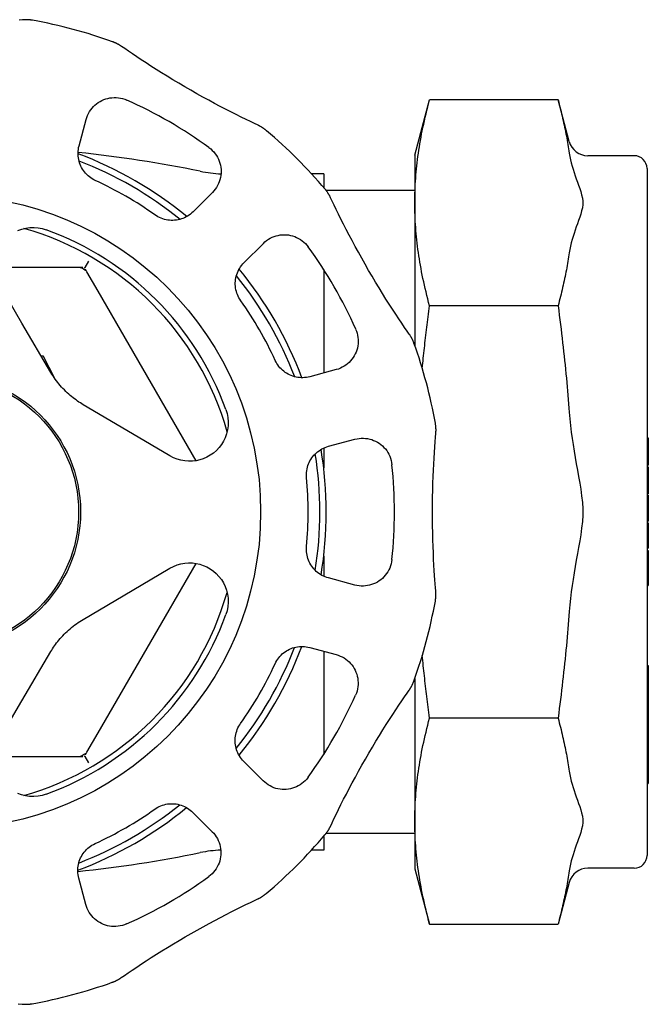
# Model space of a CAD drawing. Header units: millimetres. Extents: x 67 to 3787, y 20 to 476.
# Tile 6 of 8: x 335 to 384, y 400 to 476. Entities that reach past the tile are written whole.
import ezdxf

# ---------------------------------------------------------------- set-up
doc = ezdxf.new("R2010")
doc.units = ezdxf.units.MM
doc.layers.add('DETAIL', color=2, linetype='Continuous')

msp = doc.modelspace()

# ---------------------------------------------------------------- linework, layer by layer
at = {"layer": 'DETAIL'}
for p, q in [((365.384, 465.773), (366.535, 470.066)), ((376.521, 470.066), (366.535, 470.066)), ((377.386, 466.835), (376.521, 470.066)), ((339.29, 466.484), (339.843, 468.542)), ((365.384, 465.773), (365.384, 462.055)), ((382.434, 465.723), (378.835, 465.723)), ((383.434, 464.723), (383.434, 411.323)), ((358.304, 464.323), (357.348, 464.323)), ((358.304, 464.323), (358.304, 463.244)), ((349.658, 462.871), (348.151, 461.364)), ((365.384, 463.023), (358.489, 463.023)), ((365.384, 462.055), (365.384, 450.967)), ((352.109, 457.403), (353.617, 458.909)), ((340.012, 457.523), (339.731, 457.037)), ((337.617, 457.023), (332.714, 457.023)), ((339.358, 457.023), (337.617, 457.023)), ((339.584, 457.023), (339.358, 457.023)), ((339.731, 457.037), (339.698, 456.979)), ((339.906, 456.707), (339.794, 456.902)), ((340.777, 455.199), (339.906, 456.707)), ((358.304, 456.872), (358.304, 448.828)), ((334.851, 452.696), (333.126, 455.624)), ((348.392, 442.01), (340.777, 455.199)), ((376.521, 454.045), (366.535, 454.045)), ((337.102, 448.875), (334.851, 452.696)), ((336.512, 450.125), (336.361, 450.133)), ((336.513, 450.125), (336.512, 450.125)), ((336.514, 450.124), (336.514, 450.125)), ((337.399, 448.412), (336.514, 450.124)), ((359.281, 449.089), (357.223, 448.539)), ((343.432, 444.109), (339.612, 446.363)), ((346.358, 442.382), (343.432, 444.109)), ((358.67, 443.129), (360.729, 443.68)), ((383.434, 443.78), (383.534, 443.78)), ((383.434, 443.484), (383.534, 443.484)), ((383.534, 443.78), (383.534, 443.484)), ((383.534, 443.484), (383.534, 441.741)), ((358.304, 442.997), (358.304, 441.465)), ((383.434, 441.741), (383.534, 441.741)), ((383.534, 441.741), (383.534, 441.67)), ((383.434, 441.67), (383.534, 441.67)), ((383.434, 441.542), (383.534, 441.542)), ((383.434, 441.356), (383.534, 441.356)), ((383.434, 441.056), (383.534, 441.056)), ((383.534, 441.542), (383.534, 441.356)), ((383.534, 441.356), (383.534, 441.056)), ((383.534, 441.056), (383.534, 439.481)), ((383.434, 439.481), (383.534, 439.481)), ((383.434, 439.443), (383.534, 439.443)), ((383.534, 439.481), (383.534, 439.443)), ((383.434, 439.32), (383.534, 439.32)), ((383.534, 439.32), (383.534, 438.397)), ((383.534, 438.397), (383.534, 437.411)), ((383.434, 437.411), (383.534, 437.411)), ((383.434, 437.357), (383.534, 437.357)), ((383.434, 437.31), (383.534, 437.31)), ((383.434, 437.187), (383.534, 437.187)), ((383.534, 437.411), (383.534, 437.357)), ((383.534, 437.357), (383.534, 437.31)), ((383.534, 437.187), (383.534, 437.183)), ((383.534, 437.183), (383.534, 436.915)), ((383.434, 436.915), (383.534, 436.915)), ((383.434, 436.886), (383.534, 436.886)), ((383.534, 436.915), (383.534, 436.886)), ((383.534, 436.886), (383.534, 435.4)), ((383.434, 435.4), (383.534, 435.4)), ((383.434, 435.234), (383.534, 435.234)), ((383.434, 435.219), (383.534, 435.219)), ((383.434, 435.03), (383.534, 435.03)), ((383.534, 435.4), (383.534, 435.234)), ((383.534, 435.234), (383.534, 435.219)), ((383.534, 435.03), (383.534, 434.565)), ((358.304, 434.581), (358.304, 433.026)), ((383.434, 434.565), (383.534, 434.565)), ((383.434, 434.33), (383.534, 434.33)), ((383.534, 434.565), (383.534, 434.33)), ((383.534, 434.33), (383.534, 433.59)), ((340.777, 420.847), (348.384, 434.023)), ((343.427, 431.926), (346.355, 433.651)), ((383.434, 433.59), (383.534, 433.59)), ((383.534, 433.59), (383.534, 433.22)), ((360.725, 432.343), (358.667, 432.895)), ((383.434, 433.22), (383.534, 433.22)), ((383.434, 432.987), (383.534, 432.987)), ((383.534, 433.22), (383.534, 432.987)), ((383.534, 432.987), (383.534, 432.296)), ((339.605, 429.675), (343.427, 431.926)), ((383.434, 432.296), (383.534, 432.296)), ((357.215, 427.487), (359.273, 426.934)), ((358.304, 427.195), (358.304, 419.174)), ((334.84, 423.345), (337.094, 427.166)), ((383.434, 426.076), (383.534, 426.076)), ((383.534, 426.076), (383.534, 425.412)), ((365.384, 425.079), (365.384, 413.991)), ((383.434, 425.412), (383.534, 425.412)), ((383.434, 425.109), (383.534, 425.109)), ((383.534, 425.412), (383.534, 425.109)), ((383.534, 425.109), (383.534, 424.701)), ((383.434, 424.701), (383.534, 424.701)), ((383.434, 424.673), (383.534, 424.673)), ((383.534, 424.701), (383.534, 424.673)), ((383.534, 424.673), (383.534, 423.157)), ((333.113, 420.419), (334.84, 423.345)), ((383.434, 423.157), (383.534, 423.157)), ((383.434, 423.035), (383.534, 423.035)), ((383.434, 422.773), (383.534, 422.773)), ((383.534, 423.157), (383.534, 423.035)), ((383.534, 423.035), (383.534, 422.773)), ((383.534, 422.773), (383.534, 422.177)), ((376.521, 422.002), (366.535, 422.002)), ((383.434, 422.177), (383.534, 422.177)), ((383.434, 421.933), (383.534, 421.933)), ((383.534, 422.177), (383.534, 421.933)), ((383.534, 421.933), (383.534, 421.332)), ((383.434, 421.332), (383.534, 421.332)), ((383.434, 421.07), (383.534, 421.07)), ((383.534, 421.332), (383.534, 421.07)), ((383.534, 421.07), (383.534, 421.011)), ((339.906, 419.339), (340.777, 420.847)), ((383.434, 421.011), (383.534, 421.011)), ((383.434, 420.788), (383.534, 420.788)), ((383.534, 421.011), (383.534, 420.788)), ((383.534, 420.788), (383.534, 420.282)), ((383.434, 420.282), (383.534, 420.282)), ((383.434, 420.075), (383.534, 420.075)), ((383.434, 419.565), (383.534, 419.565)), ((383.534, 420.282), (383.534, 420.075)), ((383.534, 420.075), (383.534, 419.565)), ((383.534, 419.565), (383.534, 419.343)), ((332.7, 419.023), (337.617, 419.023)), ((337.617, 419.023), (339.358, 419.023)), ((339.358, 419.023), (339.584, 419.023)), ((339.731, 419.01), (339.698, 419.067)), ((339.731, 419.01), (340.012, 418.523)), ((339.794, 419.144), (339.906, 419.339)), ((383.434, 419.343), (383.534, 419.343)), ((383.534, 419.343), (383.534, 416.903)), ((353.601, 417.119), (352.095, 418.626)), ((383.434, 416.903), (383.534, 416.903)), ((348.134, 414.668), (349.64, 413.16)), ((365.384, 413.991), (365.384, 410.273)), ((358.304, 412.802), (358.304, 411.723)), ((365.384, 413.023), (358.487, 413.023)), ((358.304, 411.723), (357.348, 411.723)), ((365.384, 410.273), (366.535, 405.98)), ((382.434, 410.323), (378.835, 410.323)), ((339.82, 407.496), (339.27, 409.554)), ((377.386, 409.211), (376.521, 405.98)), ((366.535, 405.98), (376.521, 405.98))]:
    msp.add_line(p, q, dxfattribs=at)
at = {"layer": 'DETAIL', "flags": 128}
for points in [[(334.888, 476.288), (334.64, 476.267)], [(335.678, 476.251), (335.646, 476.257), (335.613, 476.262), (335.581, 476.267), (335.548, 476.272), (335.516, 476.276), (335.483, 476.28), (335.45, 476.283), (335.417, 476.287), (335.384, 476.289), (335.351, 476.292), (335.318, 476.294), (335.285, 476.296), (335.252, 476.297), (335.219, 476.298), (335.186, 476.299), (335.153, 476.299), (335.12, 476.299), (335.087, 476.299), (335.054, 476.298), (335.02, 476.297), (334.987, 476.295), (334.954, 476.293), (334.921, 476.291), (334.888, 476.288)], [(342.601, 474.218), (342.574, 474.237), (342.546, 474.256), (342.518, 474.274), (342.49, 474.292), (342.462, 474.31), (342.434, 474.327), (342.405, 474.344), (342.377, 474.361), (342.348, 474.377), (342.319, 474.393), (342.29, 474.409), (342.261, 474.424), (342.231, 474.439), (342.202, 474.454), (342.172, 474.468), (342.142, 474.482), (342.112, 474.496), (342.082, 474.509), (342.051, 474.522), (342.021, 474.535), (341.99, 474.547), (341.96, 474.559), (341.929, 474.571), (341.898, 474.582)], [(353.198, 468.095), (352.93, 468.221), (352.614, 468.372), (352.266, 468.54), (351.892, 468.723), (351.5, 468.918), (351.096, 469.122), (350.684, 469.333), (350.257, 469.557), (349.816, 469.791), (349.364, 470.035), (348.904, 470.287), (348.439, 470.547), (347.971, 470.812), (347.504, 471.083), (347.041, 471.356), (346.585, 471.629), (346.139, 471.901), (345.704, 472.169), (345.284, 472.433), (344.881, 472.69), (344.497, 472.939), (344.129, 473.18), (343.772, 473.418), (343.434, 473.645), (343.121, 473.858), (342.84, 474.052), (342.601, 474.218)], [(339.843, 468.542), (339.892, 468.703), (339.953, 468.859), (340.025, 469.01), (340.107, 469.154), (340.198, 469.291), (340.299, 469.421), (340.408, 469.543), (340.526, 469.656), (340.65, 469.761), (340.782, 469.856), (340.92, 469.942), (341.064, 470.017), (341.213, 470.083), (341.366, 470.138), (341.524, 470.182), (341.685, 470.215), (341.848, 470.236), (342.014, 470.246), (342.181, 470.243), (342.348, 470.229), (342.514, 470.202), (342.679, 470.163), (342.841, 470.111), (342.999, 470.048)], [(365.384, 462.055), (365.385, 462.296), (365.389, 462.537), (365.394, 462.777), (365.402, 463.017), (365.412, 463.256), (365.424, 463.496), (365.439, 463.736), (365.455, 463.976), (365.474, 464.216), (365.495, 464.457), (365.518, 464.698), (365.543, 464.939), (365.571, 465.182), (365.6, 465.425), (365.632, 465.669), (365.666, 465.914), (365.703, 466.16), (365.742, 466.408), (365.782, 466.657), (365.826, 466.907), (365.871, 467.159), (365.919, 467.412), (365.97, 467.668), (366.022, 467.925), (366.077, 468.184), (366.135, 468.445), (366.195, 468.709), (366.258, 468.975), (366.323, 469.244), (366.391, 469.515), (366.461, 469.789), (366.535, 470.066)], [(376.521, 470.066), (376.569, 469.883), (376.616, 469.702), (376.663, 469.522), (376.708, 469.342), (376.752, 469.164), (376.795, 468.987), (376.836, 468.811), (376.877, 468.635), (376.917, 468.461), (376.955, 468.288), (376.993, 468.115), (377.029, 467.943), (377.065, 467.772), (377.099, 467.601), (377.132, 467.432), (377.164, 467.263), (377.196, 467.094), (377.226, 466.926), (377.255, 466.759), (377.283, 466.592), (377.311, 466.426), (377.337, 466.26), (377.362, 466.095), (377.386, 465.93)], [(353.865, 467.667), (353.839, 467.688), (353.814, 467.709), (353.788, 467.73), (353.762, 467.75), (353.736, 467.77), (353.71, 467.79), (353.683, 467.809), (353.656, 467.829), (353.629, 467.848), (353.602, 467.866), (353.574, 467.884), (353.547, 467.902), (353.519, 467.92), (353.491, 467.938), (353.462, 467.955), (353.434, 467.971), (353.405, 467.988), (353.376, 468.004), (353.347, 468.02), (353.318, 468.036), (353.288, 468.051), (353.258, 468.066), (353.229, 468.08), (353.198, 468.095)], [(340.554, 463.797), (340.432, 463.857), (340.314, 463.925), (340.201, 463.999), (340.091, 464.079), (339.987, 464.166), (339.889, 464.258), (339.796, 464.356), (339.71, 464.459), (339.63, 464.566), (339.556, 464.678), (339.489, 464.794), (339.429, 464.913), (339.376, 465.035), (339.33, 465.161), (339.291, 465.288), (339.26, 465.418), (339.237, 465.55), (339.221, 465.683), (339.213, 465.817), (339.213, 465.951), (339.22, 466.085), (339.236, 466.219), (339.259, 466.353), (339.29, 466.484)], [(349.387, 466.357), (349.521, 466.251), (349.646, 466.137), (349.763, 466.013), (349.869, 465.882), (349.966, 465.744), (350.051, 465.6), (350.125, 465.452), (350.188, 465.3), (350.24, 465.144), (350.28, 464.985), (350.309, 464.825), (350.327, 464.663), (350.333, 464.501), (350.327, 464.339), (350.31, 464.177), (350.282, 464.017), (350.242, 463.859), (350.191, 463.704), (350.129, 463.552), (350.056, 463.404), (349.972, 463.261), (349.878, 463.124), (349.773, 462.994), (349.658, 462.871)], [(377.386, 465.93), (377.429, 465.672), (377.483, 465.414), (377.544, 465.161), (377.611, 464.915), (377.682, 464.676), (377.763, 464.423), (377.849, 464.169), (377.933, 463.928), (378.024, 463.675), (378.112, 463.431), (378.201, 463.179), (378.281, 462.938), (378.354, 462.685), (378.413, 462.427), (378.447, 462.176), (378.447, 461.935), (378.413, 461.683), (378.354, 461.426), (378.281, 461.172), (378.201, 460.932), (378.112, 460.68), (378.024, 460.436), (377.933, 460.183), (377.849, 459.941), (377.763, 459.687), (377.682, 459.434), (377.611, 459.196), (377.544, 458.95), (377.483, 458.697), (377.429, 458.439), (377.386, 458.181)], [(358.843, 462.446), (358.829, 462.476), (358.815, 462.506), (358.8, 462.535), (358.784, 462.565), (358.769, 462.594), (358.753, 462.623), (358.737, 462.652), (358.72, 462.681), (358.704, 462.71), (358.687, 462.738), (358.669, 462.766), (358.651, 462.794), (358.633, 462.822), (358.615, 462.849), (358.597, 462.876), (358.578, 462.904), (358.559, 462.93), (358.539, 462.957), (358.519, 462.983), (358.499, 463.01), (358.479, 463.036), (358.458, 463.061), (358.438, 463.087), (358.416, 463.112)], [(364.959, 451.844), (364.79, 452.088), (364.592, 452.376), (364.375, 452.695), (364.142, 453.041), (363.9, 453.406), (363.652, 453.785), (363.401, 454.173), (363.143, 454.58), (362.878, 455.004), (362.609, 455.441), (362.337, 455.889), (362.064, 456.347), (361.791, 456.811), (361.521, 457.279), (361.257, 457.747), (360.999, 458.211), (360.748, 458.67), (360.507, 459.119), (360.275, 459.558), (360.054, 459.982), (359.845, 460.389), (359.648, 460.783), (359.457, 461.167), (359.278, 461.533), (359.114, 461.873), (358.967, 462.182), (358.843, 462.446)], [(366.535, 454.045), (366.461, 454.322), (366.391, 454.596), (366.323, 454.867), (366.258, 455.135), (366.195, 455.401), (366.135, 455.665), (366.077, 455.926), (366.022, 456.186), (365.97, 456.443), (365.919, 456.698), (365.871, 456.952), (365.826, 457.204), (365.782, 457.454), (365.742, 457.703), (365.703, 457.95), (365.666, 458.196), (365.632, 458.442), (365.6, 458.686), (365.571, 458.929), (365.543, 459.171), (365.518, 459.413), (365.495, 459.654), (365.474, 459.895), (365.455, 460.135), (365.439, 460.375), (365.424, 460.615), (365.412, 460.854), (365.402, 461.094), (365.394, 461.334), (365.389, 461.574), (365.385, 461.814), (365.384, 462.055)], [(348.151, 461.364), (348.052, 461.271), (347.948, 461.184), (347.84, 461.104), (347.727, 461.03), (347.61, 460.963), (347.49, 460.903), (347.367, 460.851), (347.241, 460.805), (347.113, 460.768), (346.983, 460.737), (346.851, 460.715), (346.719, 460.699), (346.585, 460.692), (346.451, 460.692), (346.318, 460.701), (346.185, 460.717), (346.053, 460.74), (345.922, 460.772), (345.792, 460.811), (345.665, 460.858), (345.541, 460.912), (345.421, 460.974), (345.304, 461.042), (345.192, 461.117)], [(334.541, 459.909), (334.835, 460.015), (335.145, 460.093), (335.466, 460.137), (335.791, 460.145), (336.115, 460.119), (336.432, 460.058), (336.737, 459.966)], [(353.617, 458.909), (353.74, 459.024), (353.871, 459.129), (354.008, 459.223), (354.151, 459.307), (354.299, 459.38), (354.451, 459.442), (354.607, 459.493), (354.765, 459.532), (354.925, 459.56), (355.087, 459.577), (355.249, 459.582), (355.411, 459.576), (355.573, 459.559), (355.734, 459.529), (355.892, 459.489), (356.048, 459.437), (356.201, 459.373), (356.349, 459.299), (356.492, 459.213), (356.63, 459.117), (356.761, 459.01), (356.883, 458.894), (356.997, 458.769), (357.103, 458.635)], [(377.386, 458.181), (377.362, 458.016), (377.337, 457.85), (377.311, 457.685), (377.283, 457.518), (377.255, 457.352), (377.226, 457.184), (377.196, 457.016), (377.164, 456.848), (377.132, 456.679), (377.099, 456.509), (377.065, 456.339), (377.029, 456.168), (376.993, 455.996), (376.955, 455.823), (376.917, 455.65), (376.877, 455.475), (376.836, 455.3), (376.795, 455.124), (376.752, 454.946), (376.708, 454.768), (376.663, 454.589), (376.616, 454.409), (376.569, 454.227), (376.521, 454.045)], [(351.86, 454.444), (351.785, 454.557), (351.716, 454.674), (351.655, 454.796), (351.601, 454.92), (351.554, 455.047), (351.515, 455.176), (351.483, 455.307), (351.46, 455.439), (351.444, 455.572), (351.436, 455.706), (351.436, 455.84), (351.444, 455.973), (351.459, 456.106), (351.482, 456.237), (351.512, 456.367), (351.55, 456.495), (351.596, 456.621), (351.649, 456.744), (351.708, 456.864), (351.775, 456.98), (351.849, 457.092), (351.93, 457.201), (352.016, 457.305), (352.109, 457.403)], [(365.964, 449.192), (365.984, 449.387), (366.003, 449.582), (366.024, 449.778), (366.044, 449.974), (366.065, 450.171), (366.087, 450.368), (366.109, 450.567), (366.131, 450.765), (366.153, 450.965), (366.176, 451.165), (366.199, 451.366), (366.223, 451.567), (366.247, 451.769), (366.271, 451.972), (366.295, 452.176), (366.32, 452.38), (366.346, 452.586), (366.372, 452.792), (366.398, 452.998), (366.424, 453.206), (366.451, 453.414), (366.479, 453.624), (366.506, 453.834), (366.535, 454.045)], [(376.521, 454.045), (376.569, 453.679), (376.616, 453.316), (376.663, 452.956), (376.708, 452.597), (376.752, 452.241), (376.795, 451.887), (376.836, 451.534), (376.877, 451.183), (376.917, 450.835), (376.955, 450.488), (376.993, 450.142), (377.029, 449.798), (377.065, 449.456), (377.099, 449.115), (377.132, 448.776), (377.164, 448.438), (377.196, 448.101), (377.226, 447.765), (377.255, 447.431), (377.283, 447.097), (377.311, 446.765), (377.337, 446.433), (377.362, 446.102), (377.386, 445.773)], [(360.789, 452.245), (360.852, 452.086), (360.904, 451.924), (360.943, 451.759), (360.97, 451.593), (360.984, 451.426), (360.986, 451.259), (360.977, 451.094), (360.955, 450.93), (360.922, 450.769), (360.878, 450.611), (360.823, 450.458), (360.757, 450.309), (360.681, 450.165), (360.595, 450.027), (360.5, 449.896), (360.395, 449.771), (360.282, 449.654), (360.16, 449.545), (360.03, 449.444), (359.893, 449.353), (359.749, 449.271), (359.598, 449.2), (359.442, 449.139), (359.281, 449.089)], [(365.323, 451.14), (365.311, 451.171), (365.3, 451.202), (365.288, 451.233), (365.275, 451.263), (365.263, 451.294), (365.25, 451.324), (365.236, 451.354), (365.223, 451.384), (365.209, 451.414), (365.194, 451.444), (365.18, 451.474), (365.165, 451.503), (365.149, 451.532), (365.134, 451.561), (365.118, 451.59), (365.101, 451.619), (365.085, 451.648), (365.068, 451.676), (365.051, 451.705), (365.033, 451.733), (365.015, 451.761), (364.997, 451.789), (364.978, 451.816), (364.959, 451.844)], [(357.223, 448.539), (357.091, 448.507), (356.958, 448.484), (356.823, 448.469), (356.689, 448.461), (356.555, 448.462), (356.421, 448.47), (356.288, 448.486), (356.156, 448.509), (356.026, 448.541), (355.898, 448.579), (355.773, 448.626), (355.65, 448.679), (355.531, 448.739), (355.416, 448.806), (355.304, 448.88), (355.197, 448.961), (355.094, 449.047), (354.996, 449.14), (354.904, 449.239), (354.818, 449.342), (354.738, 449.451), (354.664, 449.565), (354.597, 449.682), (354.537, 449.805)], [(339.612, 446.363), (339.501, 446.43), (339.389, 446.5), (339.277, 446.573), (339.165, 446.65), (339.052, 446.73), (338.939, 446.814), (338.825, 446.901), (338.712, 446.992), (338.599, 447.087), (338.486, 447.186), (338.373, 447.289), (338.261, 447.396), (338.15, 447.508), (338.04, 447.622), (337.934, 447.738), (337.83, 447.856), (337.729, 447.977), (337.631, 448.099), (337.535, 448.224), (337.443, 448.35), (337.353, 448.478), (337.267, 448.608), (337.183, 448.741), (337.102, 448.875)], [(350.703, 445.99), (350.795, 445.685), (350.855, 445.368), (350.881, 445.044), (350.873, 444.719), (350.828, 444.398), (350.751, 444.088), (350.644, 443.794), (350.511, 443.52), (350.354, 443.265), (350.169, 443.025), (349.96, 442.803), (349.73, 442.602), (349.482, 442.428), (349.219, 442.281), (348.947, 442.162), (348.67, 442.071), (348.392, 442.01), (348.104, 441.975), (347.805, 441.968), (347.503, 441.99), (347.202, 442.045), (346.907, 442.13), (346.624, 442.243), (346.358, 442.382)], [(377.386, 445.773), (377.429, 445.256), (377.483, 444.74), (377.544, 444.234), (377.611, 443.743), (377.682, 443.265), (377.763, 442.759), (377.849, 442.251), (377.933, 441.769), (378.024, 441.262), (378.112, 440.774), (378.201, 440.27), (378.281, 439.789), (378.354, 439.282), (378.413, 438.767), (378.447, 438.264), (378.447, 437.782), (378.413, 437.279), (378.354, 436.764), (378.281, 436.257), (378.201, 435.776), (378.112, 435.272), (378.024, 434.784), (377.933, 434.278), (377.849, 433.795), (377.763, 433.287), (377.682, 432.781), (377.611, 432.304), (377.544, 431.813), (377.483, 431.306), (377.429, 430.79), (377.386, 430.274)], [(367.023, 444.129), (367.026, 444.162), (367.028, 444.195), (367.03, 444.228), (367.032, 444.262), (367.033, 444.295), (367.034, 444.328), (367.034, 444.361), (367.035, 444.394), (367.034, 444.427), (367.034, 444.46), (367.033, 444.494), (367.031, 444.527), (367.03, 444.56), (367.028, 444.592), (367.025, 444.625), (367.022, 444.658), (367.019, 444.691), (367.016, 444.724), (367.012, 444.757), (367.007, 444.789), (367.003, 444.822), (366.998, 444.855), (366.993, 444.887), (366.987, 444.92)], [(367.019, 431.889), (366.998, 432.137), (366.975, 432.425), (366.951, 432.742), (366.926, 433.089), (366.901, 433.475), (366.876, 433.896), (366.851, 434.352), (366.828, 434.837), (366.808, 435.342), (366.79, 435.865), (366.777, 436.402), (366.766, 436.949), (366.76, 437.504), (366.759, 438.063), (366.761, 438.622), (366.769, 439.175), (366.78, 439.72), (366.795, 440.253), (366.813, 440.772), (366.834, 441.272), (366.858, 441.75), (366.884, 442.208), (366.912, 442.654), (366.941, 443.078), (366.97, 443.472), (366.998, 443.827), (367.023, 444.129)], [(360.729, 443.68), (360.893, 443.717), (361.058, 443.743), (361.225, 443.756), (361.391, 443.757), (361.555, 443.746), (361.718, 443.724), (361.878, 443.69), (362.035, 443.645), (362.188, 443.589), (362.336, 443.523), (362.479, 443.446), (362.617, 443.36), (362.748, 443.264), (362.872, 443.158), (362.989, 443.043), (363.098, 442.921), (363.199, 442.79), (363.29, 442.651), (363.371, 442.505), (363.442, 442.352), (363.502, 442.195), (363.55, 442.033), (363.587, 441.868), (363.611, 441.699)], [(356.975, 440.691), (356.966, 440.826), (356.966, 440.962), (356.973, 441.098), (356.988, 441.233), (357.011, 441.366), (357.042, 441.498), (357.08, 441.627), (357.126, 441.753), (357.179, 441.876), (357.239, 441.996), (357.305, 442.111), (357.379, 442.223), (357.458, 442.33), (357.544, 442.433), (357.635, 442.53), (357.732, 442.622), (357.834, 442.708), (357.941, 442.788), (358.053, 442.862), (358.169, 442.93), (358.29, 442.99), (358.413, 443.044), (358.541, 443.09), (358.67, 443.129)], [(358.667, 432.895), (358.537, 432.934), (358.409, 432.981), (358.285, 433.035), (358.165, 433.096), (358.049, 433.163), (357.937, 433.237), (357.83, 433.318), (357.728, 433.404), (357.631, 433.496), (357.539, 433.593), (357.454, 433.696), (357.375, 433.803), (357.302, 433.915), (357.235, 434.031), (357.175, 434.151), (357.123, 434.274), (357.077, 434.401), (357.039, 434.53), (357.008, 434.662), (356.985, 434.795), (356.97, 434.929), (356.963, 435.064), (356.964, 435.2), (356.973, 435.335)], [(363.608, 434.322), (363.584, 434.153), (363.547, 433.987), (363.498, 433.824), (363.438, 433.666), (363.367, 433.514), (363.285, 433.368), (363.194, 433.23), (363.093, 433.099), (362.984, 432.976), (362.867, 432.862), (362.743, 432.757), (362.611, 432.661), (362.474, 432.574), (362.331, 432.498), (362.182, 432.432), (362.029, 432.376), (361.873, 432.332), (361.713, 432.298), (361.55, 432.276), (361.386, 432.265), (361.22, 432.267), (361.054, 432.28), (360.889, 432.305), (360.725, 432.343)], [(346.355, 433.651), (346.621, 433.79), (346.904, 433.903), (347.199, 433.988), (347.5, 434.042), (347.803, 434.065), (348.101, 434.057), (348.389, 434.022), (348.667, 433.96), (348.944, 433.869), (349.216, 433.75), (349.479, 433.603), (349.727, 433.428), (349.957, 433.228), (350.165, 433.006), (350.35, 432.765), (350.507, 432.51), (350.639, 432.236), (350.746, 431.942), (350.824, 431.632), (350.868, 431.311), (350.876, 430.986), (350.849, 430.662), (350.789, 430.345), (350.697, 430.041)], [(366.982, 431.099), (366.988, 431.131), (366.993, 431.164), (366.998, 431.196), (367.003, 431.229), (367.007, 431.262), (367.011, 431.294), (367.014, 431.327), (367.017, 431.36), (367.02, 431.393), (367.023, 431.426), (367.025, 431.459), (367.027, 431.492), (367.028, 431.525), (367.029, 431.558), (367.03, 431.591), (367.03, 431.624), (367.03, 431.657), (367.029, 431.69), (367.029, 431.723), (367.027, 431.757), (367.026, 431.79), (367.024, 431.823), (367.022, 431.856), (367.019, 431.889)], [(377.386, 430.274), (377.362, 429.944), (377.337, 429.613), (377.311, 429.282), (377.283, 428.949), (377.255, 428.616), (377.226, 428.281), (377.196, 427.945), (377.164, 427.609), (377.132, 427.27), (377.099, 426.931), (377.065, 426.59), (377.029, 426.248), (376.993, 425.904), (376.955, 425.559), (376.917, 425.212), (376.877, 424.863), (376.836, 424.512), (376.795, 424.16), (376.752, 423.805), (376.708, 423.449), (376.663, 423.09), (376.616, 422.73), (376.569, 422.367), (376.521, 422.002)], [(337.094, 427.166), (337.161, 427.276), (337.231, 427.388), (337.304, 427.5), (337.381, 427.612), (337.461, 427.725), (337.544, 427.838), (337.632, 427.952), (337.723, 428.065), (337.818, 428.178), (337.917, 428.291), (338.02, 428.404), (338.127, 428.516), (338.238, 428.627), (338.353, 428.737), (338.469, 428.843), (338.587, 428.947), (338.708, 429.048), (338.83, 429.146), (338.954, 429.242), (339.081, 429.334), (339.209, 429.424), (339.339, 429.51), (339.471, 429.594), (339.605, 429.675)], [(354.528, 426.223), (354.588, 426.345), (354.655, 426.463), (354.73, 426.576), (354.81, 426.686), (354.897, 426.79), (354.989, 426.888), (355.087, 426.981), (355.19, 427.067), (355.297, 427.148), (355.409, 427.221), (355.525, 427.288), (355.644, 427.348), (355.766, 427.401), (355.892, 427.447), (356.019, 427.486), (356.149, 427.517), (356.281, 427.54), (356.414, 427.556), (356.548, 427.564), (356.682, 427.564), (356.816, 427.557), (356.95, 427.541), (357.083, 427.518), (357.215, 427.487)], [(359.273, 426.934), (359.434, 426.885), (359.59, 426.824), (359.741, 426.752), (359.885, 426.67), (360.022, 426.579), (360.152, 426.478), (360.274, 426.369), (360.387, 426.251), (360.492, 426.127), (360.587, 425.995), (360.672, 425.857), (360.748, 425.713), (360.814, 425.564), (360.869, 425.411), (360.913, 425.253), (360.946, 425.093), (360.967, 424.929), (360.977, 424.763), (360.974, 424.596), (360.96, 424.429), (360.933, 424.263), (360.894, 424.099), (360.842, 423.936), (360.779, 423.778)], [(366.535, 422.002), (366.506, 422.213), (366.479, 422.423), (366.451, 422.632), (366.424, 422.84), (366.398, 423.048), (366.372, 423.255), (366.346, 423.461), (366.32, 423.666), (366.295, 423.87), (366.271, 424.074), (366.247, 424.277), (366.223, 424.479), (366.199, 424.68), (366.176, 424.881), (366.153, 425.081), (366.131, 425.281), (366.109, 425.48), (366.087, 425.678), (366.065, 425.875), (366.044, 426.072), (366.024, 426.269), (366.003, 426.464), (365.984, 426.66), (365.964, 426.854)], [(358.826, 413.579), (358.952, 413.847), (359.103, 414.163), (359.271, 414.511), (359.454, 414.885), (359.649, 415.278), (359.853, 415.681), (360.064, 416.093), (360.287, 416.52), (360.522, 416.961), (360.765, 417.413), (361.018, 417.873), (361.277, 418.338), (361.543, 418.806), (361.814, 419.273), (362.086, 419.737), (362.36, 420.192), (362.631, 420.639), (362.9, 421.073), (363.164, 421.493), (363.421, 421.896), (363.669, 422.28), (363.911, 422.648), (364.148, 423.005), (364.376, 423.343), (364.589, 423.656), (364.783, 423.937), (364.949, 424.176)], [(364.949, 424.176), (364.968, 424.203), (364.987, 424.231), (365.005, 424.259), (365.023, 424.287), (365.041, 424.315), (365.058, 424.343), (365.075, 424.372), (365.092, 424.4), (365.108, 424.429), (365.124, 424.458), (365.14, 424.487), (365.155, 424.517), (365.17, 424.546), (365.185, 424.576), (365.199, 424.605), (365.213, 424.635), (365.227, 424.665), (365.24, 424.695), (365.253, 424.726), (365.266, 424.756), (365.278, 424.787), (365.29, 424.817), (365.302, 424.848), (365.313, 424.879)], [(365.384, 413.991), (365.385, 414.232), (365.389, 414.472), (365.394, 414.712), (365.402, 414.952), (365.412, 415.192), (365.424, 415.432), (365.439, 415.671), (365.455, 415.911), (365.474, 416.152), (365.495, 416.392), (365.518, 416.633), (365.543, 416.875), (365.571, 417.117), (365.6, 417.361), (365.632, 417.605), (365.666, 417.85), (365.703, 418.096), (365.742, 418.344), (365.782, 418.592), (365.826, 418.843), (365.871, 419.094), (365.919, 419.348), (365.97, 419.603), (366.022, 419.86), (366.077, 420.12), (366.135, 420.381), (366.195, 420.645), (366.258, 420.911), (366.323, 421.179), (366.391, 421.451), (366.461, 421.725), (366.535, 422.002)], [(376.521, 422.002), (376.569, 421.819), (376.616, 421.638), (376.663, 421.457), (376.708, 421.278), (376.752, 421.1), (376.795, 420.923), (376.836, 420.746), (376.877, 420.571), (376.917, 420.397), (376.955, 420.223), (376.993, 420.05), (377.029, 419.878), (377.065, 419.707), (377.099, 419.537), (377.132, 419.367), (377.164, 419.198), (377.196, 419.03), (377.226, 418.862), (377.255, 418.695), (377.283, 418.528), (377.311, 418.362), (377.337, 418.196), (377.362, 418.031), (377.386, 417.866)], [(352.095, 418.626), (352.002, 418.725), (351.915, 418.829), (351.835, 418.937), (351.761, 419.05), (351.694, 419.167), (351.634, 419.287), (351.582, 419.41), (351.536, 419.536), (351.498, 419.664), (351.468, 419.794), (351.445, 419.926), (351.43, 420.058), (351.423, 420.192), (351.423, 420.326), (351.432, 420.459), (351.448, 420.592), (351.471, 420.725), (351.503, 420.856), (351.542, 420.985), (351.589, 421.112), (351.643, 421.236), (351.705, 421.356), (351.773, 421.473), (351.848, 421.585)], [(357.088, 417.391), (356.982, 417.256), (356.867, 417.131), (356.744, 417.014), (356.613, 416.908), (356.475, 416.812), (356.331, 416.726), (356.183, 416.652), (356.03, 416.589), (355.875, 416.537), (355.716, 416.497), (355.556, 416.468), (355.394, 416.45), (355.232, 416.444), (355.07, 416.45), (354.908, 416.467), (354.748, 416.495), (354.59, 416.535), (354.435, 416.586), (354.283, 416.648), (354.135, 416.721), (353.992, 416.805), (353.855, 416.9), (353.725, 417.004), (353.601, 417.119)], [(377.386, 417.866), (377.429, 417.607), (377.483, 417.35), (377.544, 417.096), (377.611, 416.851), (377.682, 416.612), (377.763, 416.359), (377.849, 416.105), (377.933, 415.864), (378.024, 415.61), (378.112, 415.366), (378.201, 415.114), (378.281, 414.874), (378.354, 414.62), (378.413, 414.363), (378.447, 414.111), (378.447, 413.87), (378.413, 413.619), (378.354, 413.361), (378.281, 413.108), (378.201, 412.868), (378.112, 412.615), (378.024, 412.371), (377.933, 412.118), (377.849, 411.877), (377.763, 411.623), (377.682, 411.37), (377.611, 411.131), (377.544, 410.886), (377.483, 410.632), (377.429, 410.375), (377.386, 410.116)], [(336.721, 416.074), (336.416, 415.982), (336.099, 415.922), (335.775, 415.896), (335.45, 415.904), (335.129, 415.949), (334.819, 416.026), (334.525, 416.133)], [(345.175, 414.917), (345.288, 414.992), (345.405, 415.061), (345.526, 415.122), (345.651, 415.177), (345.778, 415.223), (345.907, 415.262), (346.038, 415.294), (346.17, 415.317), (346.303, 415.333), (346.437, 415.341), (346.57, 415.341), (346.704, 415.333), (346.836, 415.318), (346.968, 415.295), (347.098, 415.265), (347.226, 415.227), (347.351, 415.181), (347.475, 415.129), (347.594, 415.069), (347.711, 415.002), (347.823, 414.928), (347.932, 414.848), (348.035, 414.761), (348.134, 414.668)], [(358.398, 412.912), (358.419, 412.938), (358.44, 412.963), (358.461, 412.989), (358.481, 413.015), (358.501, 413.041), (358.521, 413.067), (358.54, 413.094), (358.56, 413.121), (358.578, 413.148), (358.597, 413.175), (358.615, 413.203), (358.633, 413.23), (358.651, 413.258), (358.668, 413.286), (358.686, 413.315), (358.702, 413.343), (358.719, 413.372), (358.735, 413.401), (358.751, 413.43), (358.766, 413.459), (358.782, 413.489), (358.797, 413.519), (358.811, 413.549), (358.826, 413.579)], [(366.535, 405.98), (366.461, 406.257), (366.391, 406.531), (366.323, 406.802), (366.258, 407.071), (366.195, 407.337), (366.135, 407.601), (366.077, 407.862), (366.022, 408.121), (365.97, 408.379), (365.919, 408.634), (365.871, 408.887), (365.826, 409.139), (365.782, 409.389), (365.742, 409.638), (365.703, 409.886), (365.666, 410.132), (365.632, 410.377), (365.6, 410.621), (365.571, 410.864), (365.543, 411.107), (365.518, 411.349), (365.495, 411.59), (365.474, 411.83), (365.455, 412.07), (365.439, 412.31), (365.424, 412.55), (365.412, 412.79), (365.402, 413.03), (365.394, 413.269), (365.389, 413.51), (365.385, 413.75), (365.384, 413.991)], [(349.64, 413.16), (349.755, 413.037), (349.859, 412.906), (349.954, 412.769), (350.038, 412.626), (350.111, 412.478), (350.173, 412.326), (350.224, 412.171), (350.263, 412.012), (350.291, 411.852), (350.308, 411.69), (350.313, 411.528), (350.307, 411.366), (350.289, 411.204), (350.26, 411.043), (350.22, 410.885), (350.168, 410.729), (350.104, 410.577), (350.03, 410.428), (349.944, 410.285), (349.847, 410.147), (349.741, 410.016), (349.625, 409.894), (349.5, 409.78), (349.366, 409.674)], [(339.27, 409.554), (339.238, 409.686), (339.215, 409.82), (339.2, 409.954), (339.192, 410.088), (339.193, 410.223), (339.201, 410.356), (339.217, 410.489), (339.24, 410.621), (339.272, 410.751), (339.31, 410.879), (339.356, 411.004), (339.41, 411.127), (339.47, 411.246), (339.537, 411.361), (339.611, 411.473), (339.691, 411.58), (339.778, 411.683), (339.871, 411.781), (339.97, 411.873), (340.073, 411.959), (340.182, 412.04), (340.295, 412.113), (340.413, 412.18), (340.535, 412.241)], [(377.386, 410.116), (377.362, 409.951), (377.337, 409.786), (377.311, 409.62), (377.283, 409.454), (377.255, 409.287), (377.226, 409.12), (377.196, 408.952), (377.164, 408.784), (377.132, 408.615), (377.099, 408.445), (377.065, 408.274), (377.029, 408.103), (376.993, 407.931), (376.955, 407.759), (376.917, 407.585), (376.877, 407.411), (376.836, 407.235), (376.795, 407.059), (376.752, 406.882), (376.708, 406.704), (376.663, 406.525), (376.616, 406.344), (376.569, 406.163), (376.521, 405.98)], [(353.176, 407.934), (353.207, 407.948), (353.236, 407.962), (353.266, 407.977), (353.296, 407.993), (353.325, 408.008), (353.354, 408.024), (353.383, 408.04), (353.412, 408.057), (353.44, 408.073), (353.469, 408.091), (353.497, 408.108), (353.525, 408.126), (353.553, 408.144), (353.58, 408.162), (353.607, 408.18), (353.634, 408.199), (353.661, 408.218), (353.688, 408.238), (353.714, 408.258), (353.74, 408.278), (353.766, 408.298), (353.792, 408.319), (353.818, 408.339), (353.843, 408.361)], [(342.975, 405.988), (342.817, 405.925), (342.655, 405.873), (342.49, 405.834), (342.324, 405.807), (342.157, 405.793), (341.99, 405.791), (341.824, 405.8), (341.661, 405.822), (341.5, 405.855), (341.342, 405.899), (341.189, 405.954), (341.04, 406.02), (340.896, 406.096), (340.758, 406.182), (340.627, 406.277), (340.502, 406.382), (340.385, 406.495), (340.276, 406.617), (340.175, 406.747), (340.084, 406.884), (340.002, 407.028), (339.93, 407.179), (339.87, 407.335), (339.82, 407.496)], [(342.575, 401.818), (342.818, 401.987), (343.106, 402.185), (343.426, 402.403), (343.772, 402.635), (344.137, 402.877), (344.515, 403.125), (344.904, 403.376), (345.311, 403.634), (345.734, 403.899), (346.172, 404.168), (346.62, 404.44), (347.078, 404.714), (347.542, 404.986), (348.01, 405.256), (348.477, 405.52), (348.942, 405.778), (349.4, 406.029), (349.85, 406.271), (350.288, 406.502), (350.713, 406.723), (351.12, 406.932), (351.514, 407.13), (351.897, 407.32), (352.264, 407.499), (352.604, 407.663), (352.913, 407.81), (353.176, 407.934)], [(341.871, 401.455), (341.902, 401.466), (341.933, 401.477), (341.964, 401.489), (341.994, 401.502), (342.025, 401.514), (342.055, 401.527), (342.085, 401.541), (342.115, 401.554), (342.145, 401.568), (342.175, 401.583), (342.204, 401.597), (342.234, 401.612), (342.263, 401.628), (342.292, 401.643), (342.321, 401.659), (342.35, 401.676), (342.379, 401.692), (342.407, 401.709), (342.436, 401.726), (342.464, 401.744), (342.492, 401.762), (342.52, 401.78), (342.547, 401.799), (342.575, 401.818)], [(334.558, 399.779), (334.86, 399.754)], [(334.86, 399.754), (334.893, 399.751), (334.926, 399.749), (334.959, 399.747), (334.992, 399.745), (335.026, 399.744), (335.059, 399.743), (335.092, 399.743), (335.125, 399.742), (335.158, 399.743), (335.191, 399.743), (335.224, 399.744), (335.257, 399.746), (335.29, 399.747), (335.323, 399.75), (335.356, 399.752), (335.389, 399.755), (335.422, 399.758), (335.455, 399.761), (335.488, 399.765), (335.52, 399.77), (335.553, 399.774), (335.585, 399.779), (335.618, 399.784), (335.65, 399.79)]]:
    msp.add_lwpolyline(points, dxfattribs=at)
at = {"layer": 'DETAIL'}
for radius in [24.649, 10.65, 10.5]:
    msp.add_circle((328.754, 438.023), radius, dxfattribs=at)
for centre, radius, start, end in [((328.754, 438.023), 38.85, 70.22508, 79.73302), ((328.754, 438.023), 35.05, 53.93791, 66.02019), ((328.754, 438.023), 38.85, 40.22508, 49.73302), ((378.835, 467.223), 1.5, 195, 270), ((328.754, 438.023), 29.75, 50.53868, 69.41942), ((328.754, 366.523), 100, 78.48804, 83.9963), ((382.434, 464.723), 1, 0, 90), ((328.754, 438.023), 29.25, 51.06107, 68.89703), ((350.707, 474.31), 10, 258.48804, 267.81358), ((328.754, 438.023), 28.347, 54.5583, 65.3998), ((328.754, 438.023), 22.91, 15.79777, 74.16033), ((328.754, 438.023), 23.35, 19.94876, 70.00934), ((328.754, 438.023), 35.05, 23.93791, 36.02019), ((339.358, 456.823), 0.2, 60.574, 90), ((328.754, 438.023), 21.785, 59.426, 60.574), ((339.733, 456.607), 0.2, 30, 59.426), ((328.754, 438.023), 29.25, 21.06107, 38.89703), ((328.754, 438.023), 29.75, 20.53868, 39.41942), ((328.754, 438.023), 28.347, 24.5583, 35.3998), ((328.754, 438.023), 38.85, 10.22508, 19.73302), ((328.754, 438.023), 14.376, 57.32915, 57.33758), ((328.754, 438.023), 14.376, 57.33253, 57.3342), ((328.754, 438.023), 29.25, 351.06107, 8.89703), ((328.754, 438.023), 29.75, 350.53868, 9.41942), ((328.754, 438.023), 35.05, 353.93791, 6.02019), ((328.754, 438.023), 28.347, 354.55831, 5.3998), ((328.754, 438.023), 22.91, 285.79777, 344.16033), ((328.754, 438.023), 38.85, 340.22508, 349.73302), ((328.754, 438.023), 23.35, 289.94876, 340.00934), ((328.754, 438.023), 29.25, 321.06107, 338.89703), ((328.754, 438.023), 29.75, 320.53868, 339.41942), ((328.754, 438.023), 28.347, 324.55831, 335.3998), ((328.754, 438.023), 35.05, 323.93791, 336.02019), ((339.358, 419.223), 0.2, 270, 299.426), ((328.754, 438.023), 21.785, 299.426, 300.574), ((339.733, 419.439), 0.2, 300.574, 330), ((328.754, 438.023), 29.75, 290.53868, 309.41942), ((328.754, 438.023), 29.25, 291.06107, 308.89703), ((328.754, 438.023), 28.347, 294.55831, 305.3998), ((328.754, 438.023), 38.85, 310.22508, 319.73302), ((328.754, 509.523), 100, 275.99181, 281.51196), ((350.707, 401.736), 10, 92.30366, 101.51196), ((382.434, 411.323), 1, 270, 0), ((328.754, 438.023), 35.05, 293.93791, 306.02019), ((378.835, 408.823), 1.5, 90, 165), ((328.754, 438.023), 38.85, 280.22508, 289.73302)]:
    msp.add_arc(centre, radius, start, end, dxfattribs=at)

doc.saveas('drawing.dxf')
